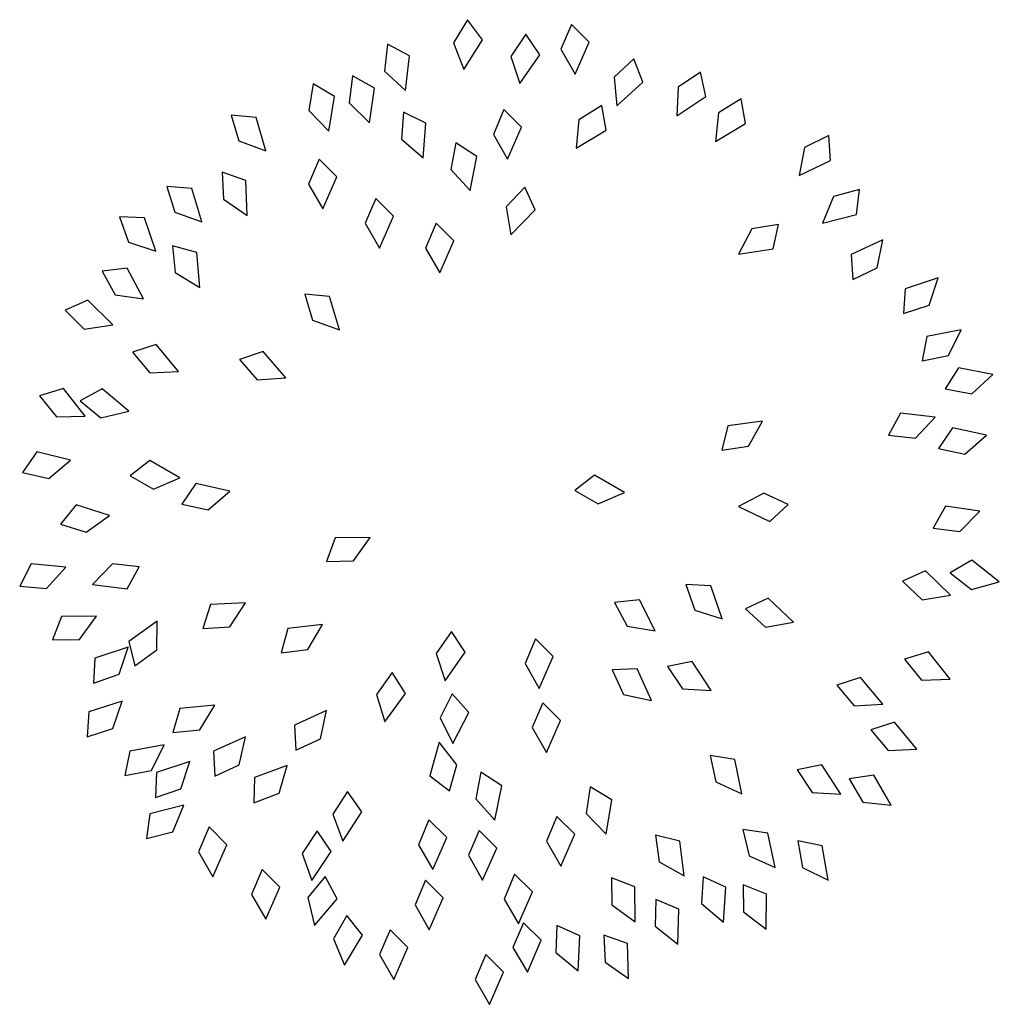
# Model space of a CAD drawing. Extents: x 1.5 to 14.4, y 0.4 to 13.3.
import ezdxf

# ---------------------------------------------------------------- set-up
doc = ezdxf.new("R2010")
doc.units = 0
doc.layers.get('0').update_dxf_attribs({"linetype": 'CONTINUOUS'})

msp = doc.modelspace()

# ---------------------------------------------------------------- linework, layer by layer
at = {"color": 0}
for points in [[(7.419, 13.295), (7.234, 12.993), (7.371, 12.643), (7.614, 13.031)], [(8.78, 13.232), (8.641, 12.906), (8.829, 12.58), (9.012, 13)], [(8.185, 13.106), (7.985, 12.814), (8.106, 12.458), (8.367, 12.833)], [(6.369, 12.973), (6.333, 12.621), (6.608, 12.365), (6.66, 12.82)], [(9.599, 12.781), (9.34, 12.54), (9.378, 12.166), (9.716, 12.475)], [(5.911, 12.558), (5.866, 12.206), (6.135, 11.944), (6.198, 12.397)], [(10.473, 12.607), (10.18, 12.409), (10.161, 12.033), (10.543, 12.286)], [(5.395, 12.454), (5.341, 12.104), (5.603, 11.834), (5.677, 12.286)], [(9.181, 12.168), (8.88, 11.982), (8.844, 11.608), (9.236, 11.845)], [(11.008, 12.257), (10.707, 12.071), (10.671, 11.697), (11.063, 11.933)], [(4.321, 12.043), (4.423, 11.704), (4.775, 11.573), (4.648, 12.013)], [(6.58, 12.083), (6.554, 11.729), (6.836, 11.482), (6.874, 11.938)], [(7.896, 12.116), (7.758, 11.79), (7.945, 11.464), (8.128, 11.884)], [(12.154, 11.777), (11.836, 11.62), (11.765, 11.251), (12.178, 11.449)], [(7.264, 11.678), (7.2, 11.33), (7.454, 11.053), (7.541, 11.502)], [(5.473, 11.464), (5.334, 11.138), (5.521, 10.813), (5.705, 11.232)], [(4.203, 11.293), (4.22, 10.939), (4.53, 10.727), (4.513, 11.184)], [(3.479, 11.107), (3.584, 10.769), (3.938, 10.642), (3.806, 11.08)], [(8.17, 11.099), (7.926, 10.842), (7.988, 10.471), (8.306, 10.8)], [(12.558, 11.066), (12.216, 10.974), (12.074, 10.626), (12.518, 10.74)], [(6.218, 10.951), (6.079, 10.625), (6.267, 10.299), (6.45, 10.719)], [(2.858, 10.708), (2.976, 10.375), (3.334, 10.261), (3.186, 10.694)], [(7.008, 10.625), (6.87, 10.299), (7.057, 9.973), (7.24, 10.393)], [(11.497, 10.609), (11.148, 10.551), (10.973, 10.218), (11.425, 10.288)], [(3.553, 10.331), (3.589, 9.979), (3.911, 9.784), (3.869, 10.24)], [(12.468, 9.888), (12.788, 10.04), (12.864, 10.408), (12.448, 10.215)], [(2.63, 9.998), (2.801, 9.688), (3.173, 9.635), (2.956, 10.038)], [(13.134, 9.44), (13.47, 9.552), (13.589, 9.909), (13.154, 9.767)], [(5.285, 9.695), (5.388, 9.356), (5.741, 9.227), (5.612, 9.666)], [(2.143, 9.485), (2.396, 9.238), (2.768, 9.294), (2.443, 9.617)], [(13.379, 8.819), (13.726, 8.889), (13.888, 9.228), (13.439, 9.141)], [(3.027, 8.934), (3.254, 8.662), (3.629, 8.681), (3.339, 9.035)], [(4.43, 8.838), (4.662, 8.571), (5.037, 8.597), (4.74, 8.945)], [(13.68, 8.452), (14.029, 8.388), (14.305, 8.643), (13.856, 8.729)], [(1.81, 8.362), (2.032, 8.086), (2.408, 8.096), (2.125, 8.456)], [(2.34, 8.298), (2.613, 8.073), (2.978, 8.16), (2.628, 8.455)], [(10.753, 7.649), (11.104, 7.7), (11.285, 8.029), (10.832, 7.968)], [(12.938, 7.844), (13.29, 7.806), (13.547, 8.081), (13.093, 8.134)], [(13.594, 7.671), (13.94, 7.598), (14.223, 7.846), (13.776, 7.944)], [(1.584, 7.356), (1.929, 7.277), (2.217, 7.519), (1.772, 7.625)], [(2.996, 7.312), (3.303, 7.136), (3.648, 7.284), (3.254, 7.515)], [(8.825, 7.119), (9.133, 6.944), (9.478, 7.093), (9.083, 7.323)], [(3.674, 6.942), (4.02, 6.866), (4.305, 7.11), (3.859, 7.213)], [(11.624, 6.936), (11.303, 7.086), (10.971, 6.91), (11.384, 6.712)], [(2.083, 6.677), (2.421, 6.573), (2.726, 6.794), (2.289, 6.932)], [(13.521, 6.627), (13.872, 6.581), (14.136, 6.849), (13.683, 6.913)], [(5.569, 6.191), (5.923, 6.198), (6.143, 6.502), (5.685, 6.498)], [(13.747, 6.039), (14.027, 5.823), (14.39, 5.923), (14.029, 6.206)], [(1.549, 5.867), (1.902, 5.836), (2.153, 6.116), (1.698, 6.159)], [(3.116, 6.121), (2.764, 6.16), (2.505, 5.888), (2.959, 5.832)], [(13.122, 5.929), (13.379, 5.686), (13.75, 5.747), (13.421, 6.066)], [(10.281, 5.886), (10.398, 5.551), (10.756, 5.436), (10.609, 5.87)], [(9.345, 5.653), (9.51, 5.339), (9.881, 5.278), (9.672, 5.686)], [(11.065, 5.57), (11.324, 5.329), (11.694, 5.395), (11.362, 5.709)], [(3.949, 5.312), (4.302, 5.334), (4.51, 5.647), (4.052, 5.623)], [(1.981, 5.161), (2.335, 5.166), (2.557, 5.47), (2.099, 5.467)], [(3.06, 4.822), (3.346, 5.031), (3.353, 5.406), (2.98, 5.141)], [(4.977, 4.993), (5.328, 5.035), (5.517, 5.361), (5.062, 5.31)], [(7.209, 5.272), (7.007, 4.982), (7.124, 4.624), (7.389, 4.998)], [(8.311, 5.175), (8.173, 4.85), (8.36, 4.524), (8.544, 4.943)], [(2.518, 4.595), (2.853, 4.71), (2.97, 5.067), (2.535, 4.923)], [(13.148, 4.909), (13.37, 4.634), (13.746, 4.646), (13.462, 5.005)], [(9.315, 4.767), (9.463, 4.446), (9.83, 4.365), (9.643, 4.783)], [(10.04, 4.811), (10.237, 4.517), (10.612, 4.495), (10.362, 4.878)], [(6.43, 4.734), (6.225, 4.446), (6.337, 4.087), (6.607, 4.457)], [(12.258, 4.566), (12.488, 4.296), (12.863, 4.318), (12.57, 4.669)], [(7.22, 4.453), (7.061, 4.137), (7.228, 3.8), (7.437, 4.207)], [(2.434, 3.889), (2.77, 4), (2.891, 4.356), (2.455, 4.217)], [(3.557, 3.948), (3.91, 3.983), (4.106, 4.303), (3.65, 4.263)], [(8.405, 4.336), (8.267, 4.01), (8.454, 3.685), (8.637, 4.104)], [(5.17, 3.716), (5.491, 3.865), (5.57, 4.233), (5.153, 4.044)], [(12.706, 3.982), (12.932, 3.709), (13.307, 3.726), (13.018, 4.081)], [(4.107, 3.374), (4.428, 3.522), (4.509, 3.889), (4.091, 3.702)], [(2.927, 3.381), (3.275, 3.446), (3.443, 3.783), (2.992, 3.703)], [(7.184, 3.18), (7.277, 3.522), (7.048, 3.819), (6.923, 3.379)], [(10.601, 3.646), (10.675, 3.3), (11.016, 3.141), (10.924, 3.59)], [(3.328, 3.092), (3.662, 3.208), (3.778, 3.566), (3.344, 3.42)], [(4.618, 3.025), (4.949, 3.152), (5.054, 3.513), (4.625, 3.354)], [(11.741, 3.455), (11.938, 3.16), (12.313, 3.139), (12.062, 3.522)], [(7.594, 3.425), (7.526, 3.078), (7.777, 2.798), (7.87, 3.246)], [(12.421, 3.338), (12.601, 3.033), (12.974, 2.991), (12.746, 3.387)], [(9.028, 3.232), (8.974, 2.882), (9.237, 2.612), (9.31, 3.064)], [(5.846, 3.171), (5.654, 2.874), (5.784, 2.521), (6.035, 2.904)], [(3.213, 2.555), (3.556, 2.644), (3.701, 2.991), (3.256, 2.881)], [(8.592, 2.846), (8.454, 2.52), (8.641, 2.194), (8.825, 2.613)], [(6.914, 2.801), (6.776, 2.475), (6.963, 2.149), (7.147, 2.569)], [(4.031, 2.707), (3.892, 2.381), (4.08, 2.055), (4.263, 2.475)], [(5.447, 2.656), (5.252, 2.361), (5.377, 2.006), (5.633, 2.385)], [(7.572, 2.663), (7.431, 2.338), (7.616, 2.011), (7.803, 2.429)], [(9.882, 2.601), (9.93, 2.251), (10.258, 2.067), (10.201, 2.521)], [(11.029, 2.675), (11.11, 2.33), (11.453, 2.177), (11.354, 2.624)], [(11.748, 2.525), (11.812, 2.177), (12.148, 2.008), (12.07, 2.459)], [(4.727, 2.149), (4.589, 1.823), (4.776, 1.497), (4.959, 1.917)], [(8.034, 2.088), (7.899, 1.761), (8.089, 1.437), (8.269, 1.858)], [(5.554, 2.056), (5.328, 1.783), (5.414, 1.417), (5.71, 1.766)], [(6.87, 2.011), (6.731, 1.685), (6.918, 1.359), (7.102, 1.778)], [(9.307, 2.038), (9.313, 1.684), (9.617, 1.463), (9.613, 1.92)], [(10.506, 2.055), (10.487, 1.702), (10.774, 1.46), (10.804, 1.916)], [(11.033, 1.947), (11.035, 1.593), (11.336, 1.368), (11.338, 1.826)], [(9.888, 1.758), (9.881, 1.404), (10.176, 1.172), (10.19, 1.629)], [(5.839, 1.546), (5.661, 1.24), (5.807, 0.893), (6.041, 1.286)], [(8.151, 1.452), (8.015, 1.125), (8.204, 0.801), (8.385, 1.221)], [(6.405, 1.359), (6.267, 1.033), (6.454, 0.707), (6.637, 1.127)], [(8.591, 1.413), (8.577, 1.059), (8.869, 0.821), (8.89, 1.279)], [(9.207, 1.287), (9.222, 0.933), (9.531, 0.72), (9.516, 1.177)], [(7.66, 1.033), (7.521, 0.707), (7.709, 0.381), (7.892, 0.801)]]:
    msp.add_lwpolyline(points, close=True, dxfattribs=at)

doc.saveas('drawing.dxf')
